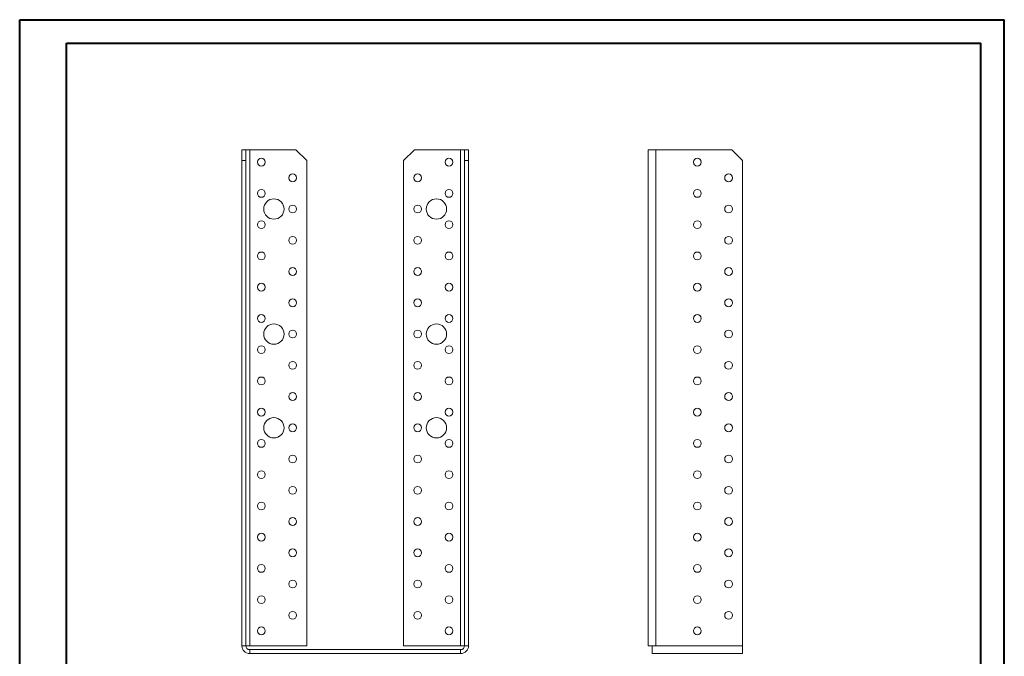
# Model space of a CAD drawing. Header units: millimetres. Extents: x 0 to 210, y 0 to 297.
# Tile 3 of 3: x 0 to 210, y 161 to 297. Entities that reach past the tile are written whole.
import ezdxf

# ---------------------------------------------------------------- set-up
doc = ezdxf.new("R2010")
doc.units = ezdxf.units.MM

msp = doc.modelspace()

# ---------------------------------------------------------------- linework, layer by layer
at = {"color": 7, "linetype": 'Continuous', "lineweight": 40}
for p, q in [((0.08, 0.21), (0.08, 297.21)), ((0.08, 297.21), (210.08, 297.21)), ((210.08, 0.21), (210.08, 297.21)), ((210.08, 292.21), (210.08, 297.21)), ((10.08, 292.21), (205.08, 292.21)), ((10.08, 5.21), (10.08, 292.21)), ((205.08, 5.21), (205.08, 292.21))]:
    msp.add_line(p, q, dxfattribs=at)
at = {"color": 7, "linetype": 'Continuous', "lineweight": 15}
for p, q in [((47.46, 269.48), (48.3, 269.48)), ((47.46, 267.15), (47.46, 269.48)), ((48.3, 269.48), (48.3, 267.15)), ((49.13, 269.48), (48.3, 269.48)), ((49.13, 163.65), (49.13, 269.48)), ((49.13, 269.48), (58.96, 269.48)), ((61.3, 267.15), (58.96, 269.48)), ((84.3, 269.48), (81.96, 267.15)), ((84.3, 269.48), (94.13, 269.48)), ((94.13, 269.48), (94.13, 163.65)), ((94.96, 269.48), (94.13, 269.48)), ((94.96, 267.15), (94.96, 269.48)), ((94.96, 269.48), (95.8, 269.48)), ((95.8, 269.48), (95.8, 267.15)), ((134.1, 269.48), (134.1, 163.65)), ((134.1, 269.48), (135.77, 269.48)), ((135.77, 269.48), (135.77, 163.65)), ((151.94, 269.48), (135.77, 269.48)), ((154.27, 267.15), (151.94, 269.48)), ((48.3, 267.15), (47.46, 267.15)), ((47.46, 163.65), (47.46, 267.15)), ((48.3, 163.65), (48.3, 267.15)), ((61.3, 267.15), (61.3, 163.65)), ((81.96, 163.65), (81.96, 267.15)), ((95.8, 267.15), (94.96, 267.15)), ((94.96, 163.65), (94.96, 267.15)), ((95.8, 163.65), (95.8, 267.15)), ((154.27, 163.65), (154.27, 267.15)), ((48.3, 163.65), (47.46, 163.65)), ((48.3, 163.65), (49.13, 163.65)), ((61.3, 163.65), (49.13, 163.65)), ((49.13, 162.82), (49.13, 161.98)), ((49.13, 162.82), (94.13, 162.82)), ((49.13, 161.98), (94.13, 161.98)), ((94.13, 163.65), (81.96, 163.65)), ((94.13, 163.65), (94.96, 163.65)), ((94.13, 162.82), (94.13, 161.98)), ((94.96, 163.65), (95.8, 163.65)), ((134.94, 163.65), (134.1, 163.65)), ((134.94, 161.98), (134.94, 163.65)), ((134.94, 163.65), (135.77, 163.65)), ((154.27, 161.98), (134.94, 161.98)), ((154.27, 163.65), (135.77, 163.65)), ((154.27, 163.65), (154.27, 161.98))]:
    msp.add_line(p, q, dxfattribs=at)
for centre, radius in [((51.63, 266.82), 0.833), ((91.63, 266.82), 0.833), ((144.6, 266.82), 0.833), ((58.3, 263.48), 0.833), ((84.96, 263.48), 0.833), ((151.27, 263.48), 0.833), ((51.63, 260.15), 0.833), ((91.63, 260.15), 0.833), ((144.6, 260.15), 0.833), ((54.3, 256.82), 2.17), ((88.96, 256.82), 2.17), ((58.3, 256.82), 0.833), ((84.96, 256.82), 0.833), ((151.27, 256.82), 0.833), ((51.63, 253.48), 0.833), ((91.63, 253.48), 0.833), ((144.6, 253.48), 0.833), ((58.3, 250.15), 0.833), ((84.96, 250.15), 0.833), ((151.27, 250.15), 0.833), ((51.63, 246.82), 0.833), ((91.63, 246.82), 0.833), ((144.6, 246.82), 0.833), ((58.3, 243.48), 0.833), ((84.96, 243.48), 0.833), ((151.27, 243.48), 0.833), ((51.63, 240.15), 0.833), ((91.63, 240.15), 0.833), ((144.6, 240.15), 0.833), ((58.3, 236.82), 0.833), ((84.96, 236.82), 0.833), ((151.27, 236.82), 0.833), ((51.63, 233.48), 0.833), ((91.63, 233.48), 0.833), ((144.6, 233.48), 0.833), ((54.3, 230.15), 2.17), ((88.96, 230.15), 2.17), ((58.3, 230.15), 0.833), ((84.96, 230.15), 0.833), ((151.27, 230.15), 0.833), ((51.63, 226.82), 0.833), ((91.63, 226.82), 0.833), ((144.6, 226.82), 0.833), ((58.3, 223.48), 0.833), ((84.96, 223.48), 0.833), ((151.27, 223.48), 0.833), ((51.63, 220.15), 0.833), ((91.63, 220.15), 0.833), ((144.6, 220.15), 0.833), ((58.3, 216.82), 0.833), ((84.96, 216.82), 0.833), ((151.27, 216.82), 0.833), ((51.63, 213.48), 0.833), ((91.63, 213.48), 0.833), ((144.6, 213.48), 0.833), ((54.3, 210.15), 2.17), ((88.96, 210.15), 2.17), ((58.3, 210.15), 0.833), ((84.96, 210.15), 0.833), ((151.27, 210.15), 0.833), ((51.63, 206.82), 0.833), ((91.63, 206.82), 0.833), ((144.6, 206.82), 0.833), ((58.3, 203.48), 0.833), ((84.96, 203.48), 0.833), ((151.27, 203.48), 0.833), ((51.63, 200.15), 0.833), ((91.63, 200.15), 0.833), ((144.6, 200.15), 0.833), ((58.3, 196.82), 0.833), ((84.96, 196.82), 0.833), ((151.27, 196.82), 0.833), ((51.63, 193.48), 0.833), ((91.63, 193.48), 0.833), ((144.6, 193.48), 0.833), ((58.3, 190.15), 0.833), ((84.96, 190.15), 0.833), ((151.27, 190.15), 0.833), ((51.63, 186.82), 0.833), ((91.63, 186.82), 0.833), ((144.6, 186.82), 0.833), ((58.3, 183.48), 0.833), ((84.96, 183.48), 0.833), ((151.27, 183.48), 0.833), ((51.63, 180.15), 0.833), ((91.63, 180.15), 0.833), ((144.6, 180.15), 0.833), ((58.3, 176.82), 0.833), ((84.96, 176.82), 0.833), ((151.27, 176.82), 0.833), ((51.63, 173.48), 0.833), ((91.63, 173.48), 0.833), ((144.6, 173.48), 0.833), ((58.3, 170.15), 0.833), ((84.96, 170.15), 0.833), ((151.27, 170.15), 0.833), ((51.63, 166.82), 0.833), ((91.63, 166.82), 0.833), ((144.6, 166.82), 0.833)]:
    msp.add_circle(centre, radius, dxfattribs=at)
for centre, radius, start, end in [((49.13, 163.65), 1.67, 180, 270), ((49.13, 163.65), 0.833, 180, 270), ((94.13, 163.65), 1.67, 270, 0), ((94.13, 163.65), 0.833, 270, 0)]:
    msp.add_arc(centre, radius, start, end, dxfattribs=at)

doc.saveas('drawing.dxf')
